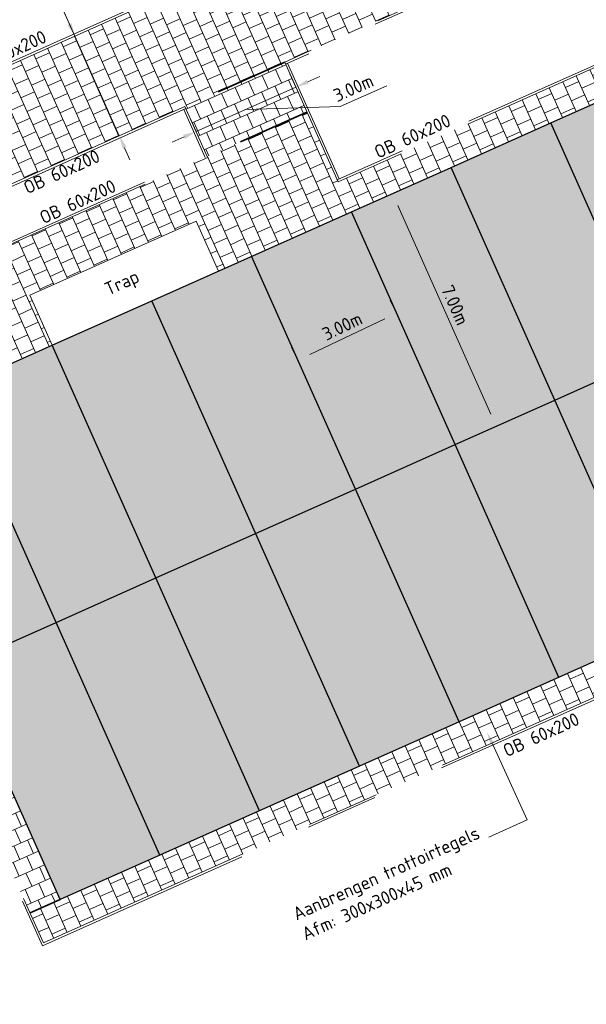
# Model space of a CAD drawing. Header units: metres. Extents: x 43144 to 46063, y 371355 to 373145.
# Tile 41 of 136: x 45492 to 45508, y 371960 to 371987. Entities that reach past the tile are written whole.
import ezdxf
from ezdxf import colors
from ezdxf.entities.mleader import LeaderData, LeaderLine
from ezdxf.enums import TextEntityAlignment as Align
from ezdxf.math import Vec2, Vec3

# ---------------------------------------------------------------- set-up
doc = ezdxf.new("R2010")
doc.units = ezdxf.units.M
doc.linetypes.add('VH-OPSLUITBAND_60X200', pattern=[12, 6, -2, 2, -2])
doc.linetypes.add('XX-HIDDEN', pattern=[4, 2, -2])
for name, color, linetype, lineweight in [('B-XX-AL-T18 @ 0.2', 250, 'Continuous', 18), ('B-XX-GR-GRAS-A', 62, 'Continuous', 18), ('N-WE-AM-AANPIJLING-M', 7, 'Continuous', 18), ('N-WE-AM-AANPIJLING-M @ 0.2', 7, 'Continuous', 18), ('N-WE-IE-MEUBILAIR_WEGMEUBILAIR_TRAP-O', 60, 'Continuous', 18), ('N-WE-VH-KANTOPSLUITING_OPSLUITBAND_60X200-G', 150, 'VH-OPSLUITBAND_60X200', 35), ('N-WE-VH-MATERIAALGRENS-G', 7, 'XX-HIDDEN', 35), ('N-XX-KEETUNITS', 250, 'Continuous', 35), ('N-XX-VH-VERHARDING_ASFALT_DEKLAAG-G', 252, 'Continuous', 35), ('X-XX-AL-M', 7, 'Continuous', 18), ('X-XX-AL-M @ 0.2', 7, 'Continuous', 18), ('X-XX-AL-VERWIJZING-M @ 0.2', 7, 'Continuous', 18)]:
    doc.layers.add(name, color=color, linetype=linetype, lineweight=lineweight)
doc.styles.add('NLCS-ISO-ANNOTATIVE-T18', font='NLCS-ISO.ttf', dxfattribs={"height": 1.8})
doc.styles.add('NLCS-ISO-M200-T18', font='NLCS-ISO.ttf', dxfattribs={"height": 0.36})
doc.styles.add('NLCS-ISO-T18', font='NLCS-ISO.ttf', dxfattribs={"height": 1.8})
doc.dimstyles.new('NLCS-ANNOTATIVE-T18-PIJL_L2_H1', dxfattribs={"dimtxt": 2.5, "dimasz": 1.8, "dimexe": 2, "dimexo": 2, "dimgap": 0.7, "dimtad": 1, "dimzin": 0, "dimdsep": 46, "dimtxsty": 'NLCS-ISO-ANNOTATIVE-T18', "dimcen": 2.5, "dimdle": 2, "dimclrd": 256, "dimclre": 256, "dimclrt": 7, "dimadec": 1, "dimazin": 0, "dimtfac": 1, "dimtdec": 3, "dimtofl": 0, "dimtmove": 1, "dimatfit": 0, "dimfxl": 2, "dimfxlon": 1, "dimtfillclr": 256, "dimtolj": 1, "dimtzin": 0, "dimlwd": -1, "dimlwe": -1, "dimarcsym": 0})

# ---------------------------------------------------------------- blocks, each defined once
blk = doc.blocks.new('*D13')
at = {"layer": 'Defpoints', "color": 0, "transparency": 16777216}
for p in [(45502.794, 371982.172), (45502.555, 371982.066), (45505.644, 371975.779)]:
    blk.add_point(p, dxfattribs=at)
at = {"layer": 'N-WE-AM-AANPIJLING-M', "transparency": 16777216}
for p, q in [((45502.555, 371982.066), (45502.19, 371981.903)), ((45505.258, 371976.001), (45502.702, 371981.737)), ((45505.405, 371975.672), (45505.04, 371975.509))]:
    blk.add_line(p, q, dxfattribs=at)
for points in [[(45502.757, 371981.762), (45502.647, 371981.713), (45502.555, 371982.066)], [(45505.313, 371976.025), (45505.204, 371975.977), (45505.405, 371975.672)]]:
    blk.add_solid(points, dxfattribs=at)
at = {"layer": 'N-WE-AM-AANPIJLING-M', "color": 7, "transparency": 16777216, "insert": (45504.272, 371978.999), "char_height": 0.36, "attachment_point": 5, "rotation": 294.0233, "style": 'NLCS-ISO-ANNOTATIVE-T18'}
blk.add_mtext('\\A1;7.00m', dxfattribs=at)
blk = doc.blocks.new('*D14')
at = {"layer": 'Defpoints', "color": 0, "transparency": 16777216}
for p in [(45502.666, 371978.775), (45502.896, 371978.291), (45500.187, 371977.001)]:
    blk.add_point(p, dxfattribs=at)
at = {"layer": 'N-WE-AM-AANPIJLING-M', "transparency": 16777216}
for p, q in [((45502.724, 371978.652), (45502.494, 371979.137)), ((45500.281, 371977.64), (45502.341, 371978.621)), ((45500.015, 371977.362), (45499.784, 371977.847))]:
    blk.add_line(p, q, dxfattribs=at)
for points in [[(45502.315, 371978.675), (45502.366, 371978.567), (45502.666, 371978.775)], [(45500.255, 371977.694), (45500.307, 371977.586), (45499.956, 371977.486)]]:
    blk.add_solid(points, dxfattribs=at)
at = {"layer": 'N-WE-AM-AANPIJLING-M', "color": 7, "transparency": 16777216, "insert": (45501.173, 371978.419), "char_height": 0.36, "attachment_point": 5, "rotation": 25.4554, "style": 'NLCS-ISO-ANNOTATIVE-T18'}
blk.add_mtext('\\A1;3.00m', dxfattribs=at)
blk = doc.blocks.new('*D30')
at = {"layer": 'Defpoints', "color": 0, "ltscale": 0.1, "transparency": 16777216}
for p in [(45493.828, 371986.387), (45495.049, 371983.647), (45495.049, 371983.647)]:
    blk.add_point(p, dxfattribs=at)
at = {"layer": 'X-XX-AL-M', "ltscale": 0.1, "transparency": 16777216}
for p, q in [((45492.6, 371989.143), (45493.828, 371986.387)), ((45493.682, 371986.716), (45493.535, 371987.045)), ((45493.828, 371986.387), (45493.463, 371986.224)), ((45493.828, 371986.387), (45495.049, 371983.647)), ((45495.049, 371983.647), (45495.415, 371983.81)), ((45495.196, 371983.318), (45495.343, 371982.99))]:
    blk.add_line(p, q, dxfattribs=at)
for points in [[(45493.736, 371986.741), (45493.627, 371986.692), (45493.828, 371986.387)], [(45495.251, 371983.343), (45495.141, 371983.294), (45495.049, 371983.647)]]:
    blk.add_solid(points, dxfattribs=at)
at = {"layer": 'X-XX-AL-M', "color": 7, "ltscale": 0.1, "transparency": 16777216, "insert": (45493.176, 371988.636), "char_height": 0.36, "width": 0.792, "attachment_point": 5, "rotation": 294.0233, "style": 'NLCS-ISO-ANNOTATIVE-T18'}
blk.add_mtext('\\A1;3.00m', dxfattribs=at)
blk = doc.blocks.new('*D38')
at = {"layer": 'Defpoints', "color": 0, "ltscale": 0.1, "transparency": 16777216}
for p in [(45499.897, 371984.987), (45499.957, 371984.852), (45497.217, 371983.63)]:
    blk.add_point(p, dxfattribs=at)
at = {"layer": 'X-XX-AL-M', "ltscale": 0.1, "transparency": 16777216}
for p, q in [((45499.897, 371984.987), (45499.734, 371985.352)), ((45500.226, 371985.133), (45500.555, 371985.28)), ((45497.157, 371983.765), (45499.897, 371984.987)), ((45501.119, 371984.453), (45502.394, 371985.022)), ((45498.527, 371984.376), (45501.119, 371984.453)), ((45497.157, 371983.765), (45496.994, 371984.131)), ((45496.828, 371983.619), (45496.499, 371983.472))]:
    blk.add_line(p, q, dxfattribs=at)
for points in [[(45500.202, 371985.188), (45500.25, 371985.079), (45499.897, 371984.987)], [(45496.804, 371983.674), (45496.853, 371983.564), (45497.157, 371983.765)]]:
    blk.add_solid(points, dxfattribs=at)
at = {"layer": 'X-XX-AL-M', "color": 7, "ltscale": 0.1, "transparency": 16777216, "insert": (45501.479, 371984.964), "char_height": 0.36, "width": 0.792, "attachment_point": 5, "rotation": 24.0233, "style": 'NLCS-ISO-ANNOTATIVE-T18'}
blk.add_mtext('\\A1;3.00m', dxfattribs=at)

msp = doc.modelspace()

# ---------------------------------------------------------------- hatches: boundary and pattern name
at = {"layer": 'B-XX-GR-GRAS-A', "ltscale": 0.1, "true_color": 0x939598}
h = msp.add_hatch(dxfattribs=at)
h.set_pattern_fill('AR-B88', color=252, scale=0.002, angle=114)
h.set_pattern_definition([(114, (45471.5042, 371994.5393), (-0.371265, -0.1652978), []), (204, (45471.5042, 371994.5393), (-0.288616, -0.3509302), [0.4064, -0.4064])])
h.paths.add_polyline_path([(45485.891, 371979.565), (45511.192, 371990.842), (45509.97, 371993.582), (45484.67, 371982.305), (45481.93, 371981.084), (45483.151, 371978.344)])
h = msp.add_hatch(dxfattribs=at)
h.set_pattern_fill('AR-B88', color=252, scale=0.002, angle=114)
h.set_pattern_definition([(114, (45467.072, 371980.41112), (-0.371265, -0.1652978), []), (204, (45467.07198, 371980.41112), (-0.288616, -0.3509302), [0.4064, -0.4064])])
h.paths.add_polyline_path([(45487.355, 371976.281), (45487.723, 371975.455), (45493.203, 371977.898), (45492.593, 371979.268), (45497.16, 371981.303), (45497.77, 371979.933), (45510.466, 371985.592), (45510.1, 371986.414), (45501.057, 371982.384), (45500.202, 371984.302), (45490.338, 371979.905), (45491.193, 371977.987), (45488.179, 371976.643)])
h = msp.add_hatch(dxfattribs=at)
h.set_pattern_fill('AR-B88', color=252, scale=0.002, angle=24)
h.set_pattern_definition([(24, (45474.1911, 371988.511), (-0.165298, 0.371265), []), (114, (45474.19112, 371988.511), (-0.3509302, 0.288616), [0.4064, -0.4064])])
h.paths.add_polyline_path([(45496.852, 371984.45), (45497.467, 371983.082), (45500.202, 371984.302), (45499.592, 371985.672)])
h = msp.add_hatch(dxfattribs=at)
h.set_pattern_fill('AR-B88', color=252, scale=0.002, angle=24)
h.set_pattern_definition([(24, (45471.5042, 371994.5393), (-0.1652978, 0.371265), []), (114, (45471.5042, 371994.5393), (-0.3509302, 0.288616), [0.4064, -0.4064])])
h.paths.add_polyline_path([(45483.151, 371978.344), (45485.618, 371972.809), (45487.536, 371973.664), (45491.542, 371964.676), (45492.601, 371962.301), (45493.423, 371962.668), (45492.364, 371965.042), (45491.998, 371965.864), (45489.962, 371970.431), (45487.357, 371976.277), (45485.891, 371979.565)])
h = msp.add_hatch(dxfattribs=at)
h.set_pattern_fill('AR-B88', color=252, scale=0.002, angle=114)
h.set_pattern_definition([(114, (45473.1379, 371966.80176), (-0.371265, -0.1652978), []), (204, (45473.1379, 371966.80176), (-0.288616, -0.3509302), [0.4064, -0.4064])])
h.paths.add_polyline_path([(45492.601, 371962.301), (45492.967, 371961.479), (45516.532, 371971.983), (45516.166, 371972.805), (45494.245, 371963.034)])
at = {"layer": 'N-XX-VH-VERHARDING_ASFALT_DEKLAAG-G', "ltscale": 0.1, "true_color": 0xf7a8a1}
h = msp.add_hatch(color=21, dxfattribs=at)
h.dxf.hatch_style = 1
h.paths.add_polyline_path([(45509.644, 371985.226), (45487.723, 371975.455), (45493.423, 371962.668), (45515.344, 371972.438)])

# ---------------------------------------------------------------- linework, layer by layer
at = {"layer": 'N-WE-IE-MEUBILAIR_WEGMEUBILAIR_TRAP-O', "color": 18, "ltscale": 0.1, "true_color": 0x000000}
msp.add_lwpolyline([(45493.203, 371977.898), (45492.593, 371979.268), (45497.16, 371981.303), (45497.77, 371979.933)], dxfattribs=at)
at = {"layer": 'N-WE-VH-KANTOPSLUITING_OPSLUITBAND_60X200-G', "lineweight": 0}
for points in [[(45511.283, 371990.883), (45499.592, 371985.672)], [(45511.216, 371990.787), (45499.616, 371985.617)], [(45495.606, 371987.245), (45482.727, 371981.505)], [(45495.63, 371987.191), (45482.752, 371981.45)], [(45487.506, 371973.584), (45492.937, 371961.4), (45516.611, 371971.952), (45510.13, 371986.493), (45501.033, 371982.438)], [(45487.536, 371973.664), (45492.967, 371961.479), (45516.532, 371971.983), (45510.1, 371986.414), (45501.057, 371982.384)], [(45499.592, 371985.672), (45501.057, 371982.384)], [(45499.671, 371985.641), (45501.088, 371982.463)], [(45496.852, 371984.45), (45485.891, 371979.565)], [(45496.876, 371984.396), (45485.916, 371979.51)], [(45496.821, 371984.371), (45497.408, 371983.056)], [(45496.852, 371984.45), (45497.462, 371983.08)], [(45490.259, 371979.935), (45497.383, 371983.111)], [(45490.283, 371979.881), (45497.462, 371983.08)]]:
    msp.add_lwpolyline(points, dxfattribs=at)
at = {"layer": 'N-WE-VH-MATERIAALGRENS-G'}
for points in [[(45499.592, 371985.672), (45496.852, 371984.45)], [(45500.202, 371984.302), (45497.467, 371983.082)], [(45493.423, 371962.668), (45492.601, 371962.301)]]:
    msp.add_lwpolyline(points, dxfattribs=at)
at = {"layer": 'N-XX-KEETUNITS', "lineweight": 30, "ltscale": 0.1}
for points in [[(45509.754, 371977.611), (45506.904, 371984.004), (45509.644, 371985.226), (45512.494, 371978.832)], [(45507.014, 371976.389), (45504.164, 371982.783), (45506.904, 371984.004)], [(45504.274, 371975.168), (45501.424, 371981.562), (45504.164, 371982.783)], [(45495.944, 371979.119), (45501.424, 371981.562)], [(45501.533, 371973.947), (45498.684, 371980.34)], [(45496.053, 371971.504), (45493.203, 371977.898), (45495.944, 371979.119)], [(45504.383, 371967.553), (45501.643, 371966.332), (45495.944, 371979.119)], [(45493.313, 371970.283), (45490.463, 371976.676), (45493.203, 371977.898)], [(45512.604, 371971.217), (45509.863, 371969.996), (45507.014, 371976.389), (45509.754, 371977.611)], [(45507.123, 371968.774), (45504.274, 371975.168), (45507.014, 371976.389)], [(45509.863, 371969.996), (45504.383, 371967.553), (45501.533, 371973.947), (45504.274, 371975.168)], [(45498.793, 371972.725), (45501.533, 371973.947)], [(45498.903, 371965.11), (45496.053, 371971.504), (45498.793, 371972.725)], [(45501.643, 371966.332), (45496.163, 371963.889), (45493.313, 371970.283), (45496.053, 371971.504)], [(45496.163, 371963.889), (45493.423, 371962.668), (45490.573, 371969.061), (45493.313, 371970.283)]]:
    msp.add_lwpolyline(points, dxfattribs=at)

# ---------------------------------------------------------------- texts
at = {"layer": 'B-XX-AL-T18 @ 0.2', "color": 7, "style": 'NLCS-ISO-T18'}
for s, rotation, p in [('OB 60x200', 24.3934, (45492.071, 371985.777)), ('OB 60x200', 24.3934, (45503.174, 371983.475)), ('OB 60x200', 24.3934, (45493.54, 371982.499)), ('OB 60x200', 24.3934, (45493.981, 371981.676)), ('Trap', 24.4516, (45495.193, 371979.454)), ('OB 60x200', 24.3934, (45506.709, 371967.034))]:
    msp.add_text(s, height=0.36, rotation=rotation, dxfattribs=at).set_placement(p, align=Align.CENTER)

# ---------------------------------------------------------------- dimensions: what is measured, and where the dimension line sits
at = {"layer": 'N-WE-AM-AANPIJLING-M @ 0.2'}
for p1, p2, distance, picture, middle in [((45505.644, 371975.779), (45502.794, 371982.172), 0.261, '*D13', (45504.272, 371978.999)), ((45500.187, 371977.001), (45502.896, 371978.291), 0.537, '*D14', (45501.173, 371978.419))]:
    dim = msp.add_aligned_dim(p1=p1, p2=p2, distance=distance, text='<>m', dimstyle='NLCS-ANNOTATIVE-T18-PIJL_L2_H1', override={"dimscale": 0.2, "dimtxt": 3, "dimtix": 0, "dimtofl": 0, "dimtmove": 1, "dimatfit": 0}, dxfattribs=at)
    dim.commit()
    dim.dimension.update_dxf_attribs({"geometry": picture, "text_midpoint": middle})
at = {"layer": 'X-XX-AL-M @ 0.2', "ltscale": 0.1}
for base, p1, p2, angle, picture, middle in [((45495.049, 371983.647), (45493.828, 371986.387), (45495.049, 371983.647), 294.0233, '*D30', (45492.748, 371988.445)), ((45499.897, 371984.987), (45497.217, 371983.63), (45499.957, 371984.852), 24.0233, '*D38', (45501.247, 371984.51))]:
    dim = msp.add_linear_dim(base=base, p1=p1, p2=p2, angle=angle, text='<>m', dimstyle='NLCS-ANNOTATIVE-T18-PIJL_L2_H1', override={"dimscale": 0.2, "dimtix": 0, "dimtofl": 0, "dimtmove": 1, "dimatfit": 0}, dxfattribs=at)
    dim.commit()
    dim.dimension.update_dxf_attribs({"geometry": picture, "text_midpoint": middle, "dimtype": 161})

# ---------------------------------------------------------------- next in the draw order: leaders
at = {"layer": 'X-XX-AL-VERWIJZING-M @ 0.2'}
ml = msp.add_multileader_mtext('Standard', dxfattribs=at)
ml.set_content('\\A1;{\\C256;Aanbrengen trottoirtegels\\PAfm: 300x300x45 mm}', color=10, style='NLCS-ISO-M200-T18')
ml.set_leader_properties(color=256, lineweight=-1)
ml.build(insert=Vec2(0, 0))
ml.multileader.update_dxf_attribs({"text_left_attachment_type": 6, "text_right_attachment_type": 6, "dogleg_length": 0.36, "arrow_head_size": 0.36, "scale": 0.2})
ctx = ml.context
ctx.base_point, ctx.scale, ctx.char_height, ctx.arrow_head_size, ctx.landing_gap_size, ctx.plane_origin, ctx.plane_x_axis, ctx.plane_y_axis = Vec3(45499.948, 371962.023), 0.2, 0.36, 0.36, 0, Vec3(45482.003, 371951.568), Vec3(0.912057, 0.410064), Vec3(-0.410064, 0.912057)
ctx.left_attachment, ctx.right_attachment = 6, 6
notes = []
notes.append((ctx, [(1, (1, 1, 0), (45506.255, 371964.858), (-0.912057, -0.410064), 1.155, [(0, [(45505.146, 371967.273)], 0, [])])]))
ctx.mtext.insert, ctx.mtext.text_direction, ctx.mtext.rotation, ctx.mtext.width, ctx.mtext.defined_height, ctx.mtext.flow_direction = Vec3(45499.771, 371962.417), Vec3(0.912057, 0.410064), 0.422524, 9.43600753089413e-12, 0.688, 5
ctx.mtext.has_bg_fill, ctx.mtext.bg_color, ctx.mtext.bg_scale_factor, ctx.mtext.bg_transparency, ctx.mtext.use_window_bg_color = 1, -1027028792, 1.5, 0, 1
for ctx, leaders in notes:
    for number, flags, end, landing, length, lines in leaders:
        leader = LeaderData()
        leader.index, (leader.has_last_leader_line, leader.has_dogleg_vector, leader.attachment_direction) = number, flags
        leader.last_leader_point, leader.dogleg_vector, leader.dogleg_length = Vec3(end), Vec3(landing), length
        for number, points, colour, breaks in lines:
            line = LeaderLine()
            line.index, line.vertices, line.color, line.breaks = number, Vec3.list(points), colors.encode_raw_color(colour), breaks
            leader.lines.append(line)
        ctx.leaders.append(leader)

doc.saveas('drawing.dxf')
